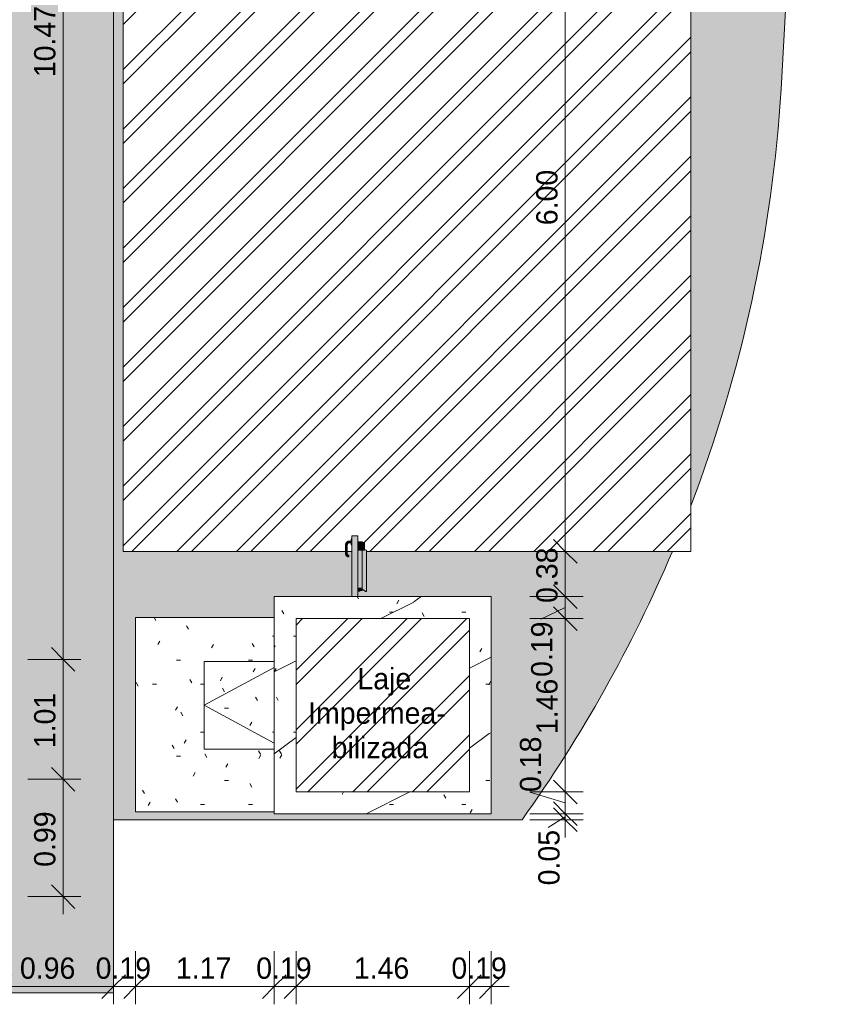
# Model space of a CAD drawing. Header units: millimetres. Extents: x -18260 to 188148, y -14086 to 2351883.
# Tile 244 of 256: x 124035 to 130896, y -10223 to -1904. Entities that reach past the tile are written whole.
import ezdxf

# ---------------------------------------------------------------- set-up
doc = ezdxf.new("R2010")
doc.units = ezdxf.units.MM
for name, color, linetype, lineweight in [('A-ANNO-DIMS', 211, 'Continuous', 9), ('A-ANNO-DIMS-100', 211, 'Continuous', 9), ('A-DOOR', 31, 'Continuous', 9), ('A-FLOR', 192, 'Continuous', 18), ('A-FLOR-PATT', 8, 'Continuous', 18), ('A-GLAZ', 151, 'Continuous', 9), ('A-ROOF', 132, 'Continuous', 9), ('A-ROOF-OTLN', 132, 'Continuous', 9), ('A-ROOF-PATT', 132, 'Continuous', 9), ('G-ANNO-TEXT', 231, 'Continuous', 9)]:
    doc.layers.add(name, color=color, linetype=linetype, lineweight=lineweight)
doc.styles.add('Century Gothic_3', font='GOTHIC.TTF', dxfattribs={"height": 180})
doc.dimstyles.new('1_8mm_Century_Gothic', dxfattribs={"dimscale": 304.8, "dimtxt": 187.950289, "dimasz": 0.656168, "dimexe": 0.492126, "dimexo": 0.0625, "dimgap": 0.049213, "dimtad": 1, "dimlfac": 0.001, "dimrnd": 0.01, "dimzin": 0, "dimdsep": 46, "dimtxsty": 'Century Gothic_3', "dimblk1": 'OBLIQUE', "dimblk2": 'OBLIQUE', "dimsah": 1, "dimcen": 0.09, "dimdle": 0.492126, "dimazin": 0, "dimtfac": 1, "dimtdec": 4, "dimtix": 1, "dimtmove": 0, "dimatfit": 3, "dimfxl": 0.984252, "dimfxlon": 1, "dimtvp": 1, "dimtolj": 1, "dimtzin": 0, "dimarcsym": 2})
doc.dimstyles.new('1_8mm_Century_Gothic_1', dxfattribs={"dimscale": 304.8, "dimtxt": 187.950289, "dimasz": 0.656168, "dimexe": 0.492126, "dimexo": 0.0625, "dimgap": 0.049213, "dimtad": 1, "dimlfac": 0.001, "dimrnd": 0.01, "dimzin": 0, "dimdsep": 46, "dimtxsty": 'Century Gothic_3', "dimblk1": 'OBLIQUE', "dimblk2": 'OBLIQUE', "dimsah": 1, "dimcen": 0.09, "dimdle": 0.492126, "dimazin": 0, "dimtfac": 1, "dimtdec": 4, "dimtix": 1, "dimtmove": 2, "dimatfit": 3, "dimfxl": 0.984252, "dimfxlon": 1, "dimtvp": 1, "dimtolj": 1, "dimtzin": 0, "dimarcsym": 2})
doc.dimstyles.new('1_8mm_Century_Gothic_2', dxfattribs={"dimscale": 304.8, "dimtxt": 187.950289, "dimasz": 0.656168, "dimexe": 0.492126, "dimexo": 0.0625, "dimgap": 0.049213, "dimtad": 1, "dimlfac": 0.001, "dimrnd": 0.01, "dimzin": 0, "dimdsep": 46, "dimtxsty": 'Century Gothic_3', "dimblk1": 'OBLIQUE', "dimblk2": 'OBLIQUE', "dimsah": 1, "dimcen": 0.09, "dimdle": 0.492126, "dimazin": 0, "dimtfac": 1, "dimtdec": 4, "dimtix": 1, "dimtmove": 1, "dimatfit": 3, "dimfxl": 0.984252, "dimfxlon": 1, "dimtvp": 1, "dimtolj": 1, "dimtzin": 0, "dimarcsym": 2})
pattern_1 = [(45, (103597.8, 0), (-251.447, 251.447), []), (45, (103597.8, 381), (-251.447, 251.447), [])]

# ---------------------------------------------------------------- blocks, each defined once
blk = doc.blocks.new('CC_PORTA ABRIR_CORTA-FOGO_1 FOLHA LISA - FOLHA 0_60 x 1_80-4177358-PLANTA DE IMPERMEABILIZAÇÃO - COBERTURA')
at = {"layer": 'A-DOOR', "lineweight": 5}
for color, points in [(255, [(-210, 92.5), (-210, 605), (-260, 605), (-260, 92.5)]), (71, [(-314.5, 455), (-299.5, 455.9), (-300.5, 530), (-314.5, 530), (-314.5, 472.7)]), (71, [(-313.5, 530), (-300.5, 530), (-299.5, 530), (-294.4, 542.4), (-282, 548.5), (-282, 561.5), (-292.6, 559.7), (-299, 557.4), (-310.1, 546.3), (-313.1, 535.3)]), (71, [(-278.7, 547.5), (-266, 548.5), (-266, 562.5), (-282, 561.5), (-282, 547.5)]), (71, [(-260, 555), (-260, 579.1), (-266, 579.1), (-266, 555)]), (71, [(-260, 530.9), (-260, 555), (-266, 555), (-266, 530.9)]), (256, [(-188, 524), (-170, 524), (-170, 556), (-210, 556), (-210, 524)]), (256, [(-170, 516.7), (-156.3, 516.7), (-157.7, 523.1), (-158.9, 524), (-210, 523.1), (-210, 516.7), (-184.5, 516.7)]), (256, [(-210, 495), (-155, 495), (-156.5, 516.7), (-210, 516.7)]), (256, [(-155.6, 505.9), (-153, 495), (-153.2, 554), (-170, 554), (-169.4, 524), (-157.7, 523.1), (-156.5, 518.8), (-156.3, 516.7)]), (71, [(-291.2, 428.6), (-287, 429.8), (-287, 442.2), (-287, 442.5), (-295.8, 446.2), (-300.5, 455), (-312.3, 455), (-313.4, 450.8), (-310.5, 440.9), (-299.8, 430.9), (-294.7, 429.6)]), (256, [(-188, 490), (-155, 490), (-155.6, 495), (-210, 495), (-210, 490), (-208, 490)]), (256, [(-210, 485), (-154.7, 486.1), (-156, 490), (-210, 490), (-210, 485.1)]), (256, [(-192, 164), (-174, 164), (-174, 485), (-210, 485), (-210, 164), (-201, 164)]), (256, [(-142.7, 136), (-140, 137), (-137, 140), (-137, 164), (-140, 164), (-140, 483.5), (-154.9, 487.5), (-155, 485), (-174, 485), (-174, 150), (-161.9, 149.2), (-145.1, 136.8)]), (256, [(-155, 491), (-153.9, 492), (-155, 491.4)]), (256, [(-140, 483.5), (-139.5, 485.2), (-155, 489.2), (-154.8, 488.3), (-141.2, 483.9)]), (256, [(-138, 164), (-139, 484.3), (-140, 483.5), (-139, 164), (-138.1, 164)]), (256, [(-210, 136), (-192, 143), (-174, 144), (-174, 164), (-210, 164), (-210, 143)])]:
    blk.add_hatch(color=color, dxfattribs=at).paths.add_polyline_path(points)
at = {"layer": 'A-DOOR', "color": 90, "lineweight": 5}
for p, q in [((-260, 92.5), (-260, 605)), ((-210, 605), (-260, 605)), ((-210, 605), (-210, 92.5)), ((-314.5, 530), (-314.5, 455)), ((-299.5, 455), (-299.5, 530)), ((-266, 562.5), (-282, 562.5)), ((-282, 547.5), (-266, 547.5)), ((-260, 580), (-266, 580)), ((-266, 555), (-266, 579.1)), ((-266, 530.9), (-266, 555)), ((-266, 530), (-260, 530)), ((-287, 442.5), (-287, 427.5)), ((-287, 427.5), (-287, 429.7)), ((-207.7, 135.8), (-208, 136.8)), ((-202.1, 138), (-207.7, 135.8)), ((-202.1, 138), (-202.4, 138.9)), ((-200.6, 138.6), (-201, 139.5)), ((-200.6, 138.6), (-201, 139.5)), ((-200.6, 138.6), (-201, 139.5)), ((-200.6, 138.6), (-201, 139.5)), ((-193.3, 141.4), (-200.6, 138.6)), ((-200.6, 138.6), (-193.3, 141.4)), ((-200.6, 138.6), (-196.3, 140.2)), ((-196.3, 140.2), (-200.6, 138.6)), ((-198.6, 140.4), (-198.3, 139.5)), ((-198.6, 140.4), (-198.3, 139.5)), ((-198, 140.7), (-197.7, 139.7)), ((-197.7, 139.7), (-198, 140.7)), ((-196, 140.4), (-197.7, 139.7)), ((-196.3, 140.2), (-197.7, 139.7)), ((-197.7, 139.7), (-196.3, 140.2)), ((-193.3, 141.4), (-197.2, 139.9)), ((-197.2, 139.9), (-193.3, 141.4)), ((-197.2, 141), (-196.8, 140.1)), ((-196.8, 140.1), (-197.2, 141)), ((-197.2, 139.9), (-196.8, 140.1)), ((-196.8, 140.1), (-197.2, 139.9)), ((-193, 141.6), (-196.8, 140.1)), ((-196.7, 141.2), (-196.3, 140.2)), ((-196.3, 140.2), (-196.7, 141.2)), ((-196, 140.4), (-196.3, 141.3)), ((-193.7, 142.4), (-193.3, 141.4)), ((-193.3, 141.4), (-193.7, 142.4)), ((-193, 141.6), (-193.3, 142.5))]:
    blk.add_line(p, q, dxfattribs=at)
at = {"layer": 'A-DOOR', "lineweight": 5}
for p, q in [((-210, 556), (-170, 556)), ((-170, 524), (-210, 524)), ((-210, 516.7), (-156.3, 516.7)), ((-170, 556), (-170, 524)), ((-169.4, 524), (-158.9, 524)), ((-153, 493), (-153, 554)), ((-210, 495), (-155, 495)), ((-210, 485), (-174, 485)), ((-210, 485), (-154.2, 485)), ((-174, 164), (-174, 485)), ((-155, 495), (-155, 490)), ((-138, 485), (-155, 490.5)), ((-154, 485), (-154.2, 485)), ((-154, 485), (-154, 491)), ((-154, 491), (-154, 489.3)), ((-153.7, 493), (-153, 493)), ((-138, 164), (-138, 485)), ((-174, 164), (-210, 164)), ((-210, 136), (-192, 143)), ((-192, 143), (-175, 143)), ((-174, 144), (-174, 164)), ((-174, 150), (-164.3, 150)), ((-161.9, 149.2), (-145.1, 136.8)), ((-142.7, 136), (-141, 136)), ((-137, 164), (-140, 164)), ((-139.5, 164), (-140, 164)), ((-137, 140), (-137, 164))]:
    blk.add_line(p, q, dxfattribs=at)
at = {"layer": 'A-DOOR', "color": 90, "lineweight": 5, "flags": 128}
for points in [[(-282, 562.5), (-283.3, 562.5), (-284.6, 562.4), (-285.9, 562.3), (-287.2, 562.1), (-288.5, 561.9), (-289.7, 561.6), (-291, 561.2), (-292.2, 560.9), (-293.4, 560.4), (-294.7, 559.9), (-295.8, 559.4), (-297, 558.8), (-298.1, 558.2), (-299.3, 557.5), (-300.4, 556.8), (-301.4, 556.1), (-302.4, 555.3), (-303.4, 554.4), (-304.4, 553.6), (-305.3, 552.6), (-306.2, 551.7), (-307, 550.7), (-307.9, 549.7), (-308.6, 548.6), (-309.3, 547.6), (-310, 546.5), (-310.7, 545.3), (-311.3, 544.2), (-311.8, 543), (-312.3, 541.8), (-312.7, 540.6), (-313.1, 539.3), (-313.5, 538.1), (-313.8, 536.8), (-314, 535.5), (-314.2, 534.2), (-314.4, 532.9), (-314.5, 531.7), (-314.5, 530.4), (-314.5, 530)], [(-299.5, 530), (-299.5, 530.7), (-299.4, 531.4), (-299.4, 532.1), (-299.3, 532.8), (-299.2, 533.5), (-299, 534.2), (-298.8, 534.8), (-298.6, 535.5), (-298.4, 536.2), (-298.1, 536.8), (-297.8, 537.5), (-297.5, 538.1), (-297.2, 538.7), (-296.8, 539.3), (-296.4, 539.9), (-296, 540.5), (-295.6, 541), (-295.2, 541.5), (-294.7, 542.1), (-294.2, 542.6), (-293.7, 543), (-293.2, 543.5), (-292.6, 543.9), (-292, 544.3), (-291.5, 544.7), (-290.9, 545.1), (-290.2, 545.4), (-289.6, 545.8), (-289, 546), (-288.3, 546.3), (-287.7, 546.6), (-287, 546.8), (-286.3, 547), (-285.7, 547.1), (-285, 547.2), (-284.3, 547.4), (-283.6, 547.4), (-282.9, 547.5), (-282.2, 547.5), (-282, 547.5)], [(-314.5, 455), (-314.5, 453.9), (-314.4, 452.8), (-314.3, 451.7), (-314.1, 450.6), (-314, 449.5), (-313.7, 448.5), (-313.4, 447.4), (-313.1, 446.3), (-312.7, 445.3), (-312.3, 444.3), (-311.9, 443.3), (-311.4, 442.3), (-310.9, 441.3), (-310.3, 440.4), (-309.7, 439.5), (-309.1, 438.6), (-308.4, 437.7), (-307.7, 436.9), (-306.9, 436.1), (-306.2, 435.3), (-305.4, 434.5), (-304.5, 433.8), (-303.7, 433.1), (-302.8, 432.5), (-301.9, 431.9), (-300.9, 431.3), (-300, 430.7), (-299, 430.2), (-298, 429.8), (-297, 429.4), (-295.9, 429), (-294.9, 428.7), (-293.8, 428.4), (-292.8, 428.1), (-291.7, 427.9), (-290.6, 427.7), (-289.5, 427.6), (-288.4, 427.5), (-287.3, 427.5), (-287, 427.5)], [(-287, 442.5), (-287.5, 442.5), (-288, 442.5), (-288.5, 442.6), (-289, 442.7), (-289.5, 442.7), (-290, 442.9), (-290.5, 443), (-290.9, 443.1), (-291.4, 443.3), (-291.9, 443.5), (-292.3, 443.7), (-292.8, 443.9), (-293.2, 444.2), (-293.6, 444.4), (-294.1, 444.7), (-294.5, 445), (-294.9, 445.3), (-295.2, 445.6), (-295.6, 445.9), (-296, 446.3), (-296.3, 446.7), (-296.6, 447), (-296.9, 447.4), (-297.2, 447.8), (-297.5, 448.2), (-297.8, 448.7), (-298, 449.1), (-298.3, 449.6), (-298.5, 450), (-298.7, 450.5), (-298.8, 450.9), (-299, 451.4), (-299.1, 451.9), (-299.2, 452.4), (-299.3, 452.9), (-299.4, 453.4), (-299.4, 453.9), (-299.5, 454.4), (-299.5, 454.9), (-299.5, 455)]]:
    blk.add_lwpolyline(points, dxfattribs=at)
at = {"layer": 'A-DOOR', "lineweight": 5, "flags": 128}
for points in [[(-156.3, 516.7), (-155.6, 505.9), (-155, 495)], [(-155, 556), (-154.9, 556), (-154.8, 556), (-154.8, 556), (-154.7, 556), (-154.6, 556), (-154.5, 555.9), (-154.4, 555.9), (-154.4, 555.9), (-154.3, 555.9), (-154.2, 555.8), (-154.1, 555.8), (-154.1, 555.8), (-154, 555.7), (-153.9, 555.7), (-153.9, 555.7), (-153.8, 555.6), (-153.7, 555.6), (-153.7, 555.5), (-153.6, 555.4), (-153.6, 555.4), (-153.5, 555.3), (-153.5, 555.3), (-153.4, 555.2), (-153.4, 555.1), (-153.3, 555.1), (-153.3, 555), (-153.2, 554.9), (-153.2, 554.9), (-153.2, 554.8), (-153.1, 554.7), (-153.1, 554.6), (-153.1, 554.6), (-153.1, 554.5), (-153, 554.4), (-153, 554.3), (-153, 554.3), (-153, 554.2), (-153, 554.1), (-153, 554), (-153, 554)]]:
    blk.add_lwpolyline(points, dxfattribs=at)
at = {"layer": 'A-DOOR', "lineweight": 5}
for centre, radius, start, end in [((-175, 144), 1, 270, 0), ((-164.3, 146), 4, 53.59691, 90), ((-142.7, 140), 4, 233.59691, 270), ((-141, 140), 4, 270, 360)]:
    blk.add_arc(centre, radius, start, end, dxfattribs=at)
for points, knots in [([(-158.9, 524), (-158.5, 524), (-157.8, 523.6), (-157.2, 522.1), (-156.6, 520.1), (-156.4, 518.2), (-156.3, 516.7)], [0, 0, 0, 0, 0.333333, 0.5, 0.666667, 1, 1, 1, 1]), ([(-155, 490), (-155, 489.2), (-155, 488.1), (-154.8, 486.8), (-154.7, 485.9), (-154.5, 485.2), (-154.3, 485), (-154.2, 485)], [0, 0, 0, 0, 0.285714, 0.428571, 0.571429, 0.785714, 1, 1, 1, 1]), ([(-154, 491), (-154, 491.3), (-154, 491.7), (-153.9, 492.3), (-153.9, 492.6), (-153.8, 492.7), (-153.8, 492.8)], [0, 0, 0, 0, 0.2857143, 0.4285714, 0.5714286, 0.7142857, 0.7142857, 0.7142857, 0.7142857]), ([(-153.8, 492.8), (-153.8, 492.7), (-153.9, 492.6), (-153.9, 492.2), (-154, 491.7), (-154, 491.2), (-154, 491)], [0.2857143, 0.2857143, 0.2857143, 0.2857143, 0.4285714, 0.5714286, 0.7857143, 1, 1, 1, 1]), ([(-140, 483.5), (-139.8, 483.7), (-139.6, 483.9), (-139.2, 484.1), (-139, 484.3), (-138.8, 484.4), (-138.6, 484.6), (-138.4, 484.7), (-138.2, 484.8), (-138, 485), (-138, 485), (-138, 485)], [0, 0, 0, 0, 0.166667, 0.25, 0.333333, 0.416667, 0.5, 0.583333, 0.666667, 0.833333, 1, 1, 1, 1])]:
    blk.add_open_spline(points, degree=3, knots=knots, dxfattribs=at)
blk = doc.blocks.new('CHAPIM2 - CHAPIM-4066026-PLANTA DE IMPERMEABILIZAÇÃO - COBERTURA')
at = {"layer": 'A-ROOF-PATT', "lineweight": 5}
h = blk.add_hatch(dxfattribs=at)
h.set_pattern_fill('FP_230', color=71, style=0, pattern_type=2)
h.set_pattern_definition([(0, (365, -3e-05), (812.8, 203.2), [33.528, -576.072, 33.528, -576.072, -3251.2]), (0, (365, -3e-05), (812.8, 203.2), [-1219.2, 33.528, -1185.672, 33.528, -576.072, -1422.4]), (0, (365, -3e-05), (812.8, 203.2), [-3048, 33.528, -372.872, 33.528, -982.472]), (120, (669.8, 101.6), (-582.3764, 602.3054), [33.528, -576.072, 33.528, -576.072, -3251.2]), (120, (669.8, 101.6), (-582.3764, 602.3054), [-1219.2, 33.528, -1185.672, 33.528, -576.072, -1422.4]), (120, (669.8, 101.6), (-582.3764, 602.3054), [-3048, 33.528, -372.872, 33.528, -982.472]), (240, (771.4, 508), (-230.4236, -805.5054), [33.528, -576.072, 33.528, -576.072, -3251.2]), (240, (771.4, 508), (-230.4236, -805.5054), [-1219.2, 33.528, -1185.672, 33.528, -576.072, -1422.4]), (240, (771.4, 508), (-230.4236, -805.5054), [-3048, 33.528, -372.872, 33.528, -982.472])])
h.paths.add_polyline_path([(22953.9, -8613.3), (24788.9, -8613.3), (24788.9, -6778.3), (22953.9, -6778.3), (22953.9, -8595.8)])
h.paths.add_polyline_path([(24146.4, -8428.3), (23138.9, -8428.3), (23138.9, -6963.3), (24603.9, -6963.3), (24603.9, -8428.3), (24515.7, -8428.3)])
h = blk.add_hatch(dxfattribs=at)
h.set_pattern_fill('FP_231', color=71, style=0, pattern_type=2)
h.set_pattern_definition([(216.87, (1000, 1587.5), (4762.4943, 3175.0085), [793.75, -7143.75]), (206.565, (1952.5, 1111.25), (-1587.501, -1587.5), [1774.88, -1774.88]), (198.435, (1952.5, 317.5), (-3174.997, -1587.503), [1004.02, -4016.09])])
h.paths.add_polyline_path([(22953.9, -8613.3), (24788.9, -8613.3), (24788.9, -6778.3), (22953.9, -6778.3), (22953.9, -8595.8)])
h.paths.add_polyline_path([(24146.4, -8428.3), (23138.9, -8428.3), (23138.9, -6963.3), (24603.9, -6963.3), (24603.9, -8428.3), (24515.7, -8428.3)])
at = {"layer": 'A-ROOF-OTLN', "color": 90, "lineweight": 5}
for p, q in [((22953.9, -6778.3), (24788.9, -6778.3)), ((22953.9, -8613.3), (22953.9, -6778.3)), ((24788.9, -6778.3), (24788.9, -8613.3)), ((24603.9, -6963.3), (23138.9, -6963.3)), ((23138.9, -6963.3), (23138.9, -8428.3)), ((24603.9, -8428.3), (24603.9, -6963.3)), ((24603.9, -8428.3), (23138.9, -8428.3)), ((24788.9, -8613.3), (22953.9, -8613.3))]:
    blk.add_line(p, q, dxfattribs=at)
blk = doc.blocks.new('FX-HRT-JANELA_MAXIM-AR-1FL - 80x80cm-1FL-ALU-3_0cmFolha-4214702-PLANTA DE IMPERMEABILIZAÇÃO - COBERTURA')
at = {"layer": 'A-GLAZ', "color": 90, "lineweight": 5}
for p, q in [((-370, 685), (370, 685)), ((-370, 92.5), (-370, 685)), ((-320, 92.5), (0, 685)), ((320, 92.5), (0, 685)), ((370, 685), (370, 92.5))]:
    blk.add_line(p, q, dxfattribs=at)
blk = doc.blocks.new('BE-PMSa-MOD-ARQ-CONEXAODOFUTURO-EX-000-R_rvt-3-PLANTA DE IMPERMEABILIZAÇÃO - COBERTURA')
at = {"layer": 'A-FLOR-PATT', "lineweight": 5}
h = blk.add_hatch(dxfattribs=at)
h.set_pattern_fill('FP_99', color=55, style=0, pattern_type=2)
h.set_pattern_definition([(225, (1821.38, -1013.34), (1e-14, -212.132), [450, -150]), (315, (1715.32, -1119.4), (0, -212.132), [450, -150])])
h.paths.add_polyline_path([(-17588.6, -10125.8), (-17588.6, 5919.2), (-17905.7, 5919.2), (-18260.1, -10125.8)])
h.paths.add_polyline_path([(24683.7, -8664), (24895.4, -8357.9), (25097.5, -8045.3), (25289.6, -7726.5), (25471.6, -7401.8), (25643.3, -7071.6), (25804.6, -6736.1), (25955.3, -6395.7), (23368.4, -6395.7), (23369.4, -6730.8), (23365.4, -6734.8), (23361.3, -6734.1), (23342.1, -6720.8), (23332.4, -6720.9), (23331.4, -6727.8), (23314.4, -6727.8), (23296.4, -6735), (23296.4, -6778.3), (24423.9, -6778.3), (24423.9, -8613.3), (22588.9, -8613.3), (22588.9, -8595.8), (21416.4, -8595.8), (21416.4, -6955.8), (22588.9, -6955.8), (22588.9, -6778.3), (23246.4, -6778.3), (23246.4, -6395.7), (23206.9, -6395.7), (23206.9, -6416.4), (23211.7, -6425.2), (23218.5, -6428.6), (23219.4, -6429.3), (23219.4, -6441.1), (23215.1, -6442.2), (23204.1, -6438.1), (23195.5, -6429.3), (23193, -6420.1), (23192.9, -6415.8), (23191.9, -6415.8), (23191.9, -6395.7), (21311.4, -6395.7), (21311.4, -395.7), (26110.1, -395.7), (26110.1, -6012), (26234.4, -5672.4), (26348.3, -5329.1), (26451.6, -4982.5), (26544.3, -4632.9), (26626.4, -4280.7), (26697.6, -3926.1), (26757.9, -3569.5), (26807.4, -3211.3), (26845.9, -2851.7), (26873.4, -2491.1), (27298.5, 5174.6), (21231.4, 5390.6), (21231.4, -8664), (24519.9, -8664)])
h.paths.add_polyline_path([(24519.9, 836.7), (22863.9, 836.7), (22863.9, 4371.7), (24548.9, 4371.7), (24548.9, 836.7), (24531.4, 836.7)])
h.paths.add_polyline_path([(26422.4, 3992.4), (26422.4, 5123.6), (27022.4, 5123.6), (27022.4, 3992.4), (26541.4, 3992.4)])
h.paths.add_polyline_path([(-16356.6, 5447.2), (-16356.6, 5479.2), (-16626.6, 5479.2), (-16626.6, 5447.2), (-16556.7, 5447.2)])
h = blk.add_hatch(dxfattribs=at)
h.set_pattern_fill('FP_2', color=55, style=0, pattern_type=2)
h.set_pattern_definition([(0, (0, 0), (812.8, 203.2), [33.528, -576.072, 33.528, -576.072, -3251.2]), (0, (0, 0), (812.8, 203.2), [-1219.2, 33.528, -1185.672, 33.528, -576.072, -1422.4]), (0, (0, 0), (812.8, 203.2), [-3048, 33.528, -372.872, 33.528, -982.472]), (120, (304.8, 101.6), (-582.3764, 602.3054), [33.528, -576.072, 33.528, -576.072, -3251.2]), (120, (304.8, 101.6), (-582.3764, 602.3054), [-1219.2, 33.528, -1185.672, 33.528, -576.072, -1422.4]), (120, (304.8, 101.6), (-582.3764, 602.3054), [-3048, 33.528, -372.872, 33.528, -982.472]), (240, (406.4, 508), (-230.4236, -805.5054), [33.528, -576.072, 33.528, -576.072, -3251.2]), (240, (406.4, 508), (-230.4236, -805.5054), [-1219.2, 33.528, -1185.672, 33.528, -576.072, -1422.4]), (240, (406.4, 508), (-230.4236, -805.5054), [-3048, 33.528, -372.872, 33.528, -982.472])])
h.paths.add_polyline_path([(21231.4, -10125.8), (21231.4, 5919.2), (12003.9, 5918.5), (12003.9, 5447.2), (20269.4, 5447.2), (20269.4, 4280.7), (20299.4, 4280.7), (20298.5, 1530.7), (20269.4, 1530.7), (20269.4, 1143.6), (20299.4, 1143.6), (20298.5, -1606.4), (20269.4, -1606.4), (20269.4, -2040.2), (20299.4, -2040.2), (20298.5, -4790.2), (20269.4, -4790.2), (20269.4, -5273.9), (20299.4, -5273.9), (20298.5, -8023.9), (20269.4, -8023.9), (20269.4, -9312.6), (8116.4, -9312.6), (8116.4, -9125.8), (2121.4, -9125.8), (2121.4, -9312.6), (1851.4, -9312.6), (1851.4, -9125.8), (-4143.6, -9125.8), (-4143.6, -9312.6), (-16600.4, -9312.6), (-16600.4, -9308.8), (-16626.6, -9308.8), (-16626.6, -7987.1), (-16656.6, -7987.1), (-16655.7, -5237.1), (-16626.6, -5237.1), (-16626.6, -4803.3), (-16656.6, -4803.3), (-16655.7, -2053.3), (-16626.6, -2053.3), (-16626.6, -1620.8), (-16656.6, -1620.8), (-16655.7, 1129.2), (-16626.6, 1129.2), (-16626.6, 1534.2), (-16656.6, 1534.2), (-16655.8, 4291.7), (-16626.6, 4291.7), (-16626.6, 5479.2), (-16356.6, 5479.2), (-16356.6, 5447.2), (-8031.1, 5447.2), (-8031.1, 5919.2), (-17588.6, 5919.2), (-17588.6, -10125.8), (14705.4, -10125.8), (14705.4, -9779.9), (14699.4, -9779.9), (14699.4, -9763.2), (14681.7, -9763.8), (14671, -9768.5), (14665.9, -9780.7), (14665.9, -9856.3), (14670.7, -9865.1), (14677.5, -9868.5), (14678.4, -9869.2), (14678.4, -9881), (14674.1, -9882.1), (14663.1, -9878), (14654.3, -9868.6), (14652, -9860), (14651.9, -9855.7), (14650.9, -9855.7), (14651.9, -9780.7), (14653.7, -9770.1), (14655.2, -9764.5), (14667.1, -9752.6), (14683.4, -9748.2), (14699.4, -9748.2), (14699.4, -9731.6), (14705.4, -9731.6), (14705.4, -9705.7), (14755.4, -9705.7), (14755.4, -9754.7), (14795.4, -9754.7), (14796, -9756.7), (14812.4, -9756.7), (14811.4, -9815.7), (14810.3, -9815.7), (14811.5, -9818.2), (14811.4, -9819.3), (14811.4, -9820.9), (14827.4, -9827.2), (14827.4, -10125.8), (20089.4, -10125.8)])
h.paths.add_polyline_path([(14665.6, -9780.7), (14665.6, -9779.8), (14664.9, -9780.7)])
h = blk.add_hatch(dxfattribs=at)
h.set_pattern_fill('FP_256', color=55, style=0, pattern_type=2)
h.set_pattern_definition([(0, (300.62, 0), (812.071, 203.2), [33.498, -575.556, 33.498, -575.556, -3248.285]), (0, (300.62, 0), (812.071, 203.2), [-1218.107, 33.498, -1184.609, 33.498, -575.556, -1421.125]), (0, (300.62, 0), (812.071, 203.2), [-3045.267, 33.498, -372.538, 33.498, -981.591]), (119.978, (605.15, 101.6), (-581.8565, 602.303), [33.52, -575.943, 33.52, -3826.414]), (119.978, (605.15, 101.6), (-581.8565, 602.303), [-642.984, -575.943, 33.52, -1185.406, -2031.545]), (119.978, (605.15, 101.6), (-581.8565, 602.303), [-2437.854, 33.52, -575.943, 33.52, -1388.561]), (119.978, (605.15, 101.6), (-581.8565, 602.303), [-3080.838, -372.788, 33.52, -982.252]), (240.022, (706.66, 508), (-230.221, -805.5046), [33.52, -575.943, 33.52, -3826.414]), (240.022, (706.66, 508), (-230.221, -805.5046), [-642.984, -575.943, 33.52, -1185.406, -2031.545]), (240.022, (706.66, 508), (-230.221, -805.5046), [-2437.854, 33.52, -575.943, 33.52, -1388.561]), (240.022, (706.66, 508), (-230.221, -805.5046), [-3080.838, -372.788, 33.52, -982.252])])
h.paths.add_polyline_path([(21416.4, -8595.8), (22588.9, -8595.8), (22588.9, -6955.8), (21416.4, -6955.8), (21416.4, -8088.1)])
at = {"layer": 'A-FLOR', "color": 250, "lineweight": 5}
for p, q in [((21231.4, -10125.8), (21231.4, 5919.2)), ((26873.4, -2491.1), (27298.5, 5174.6)), ((21416.4, -8595.8), (21416.4, -6955.8)), ((21416.4, -6955.8), (22588.9, -6955.8)), ((22588.9, -8595.8), (21416.4, -8595.8)), ((21231.4, -8664), (24683.7, -8664)), ((14827.1, -10125.8), (21231.4, -10125.8))]:
    blk.add_line(p, q, dxfattribs=at)
for start, end in [(339.02518, 356.51237), (324.42556, 337.02419)]:
    blk.add_arc((15045.3, -1770.2), 11850, start, end, dxfattribs=at)
at = {"layer": 'A-DOOR', "color": 250, "lineweight": 5}
blk.add_blockref('CC_PORTA ABRIR_CORTA-FOGO_1 FOLHA LISA - FOLHA 0_60 x 1_80-4177358-PLANTA DE IMPERMEABILIZAÇÃO - COBERTURA', (23506.4, -6870.8), dxfattribs=at)
at = {"layer": 'A-GLAZ', "color": 250, "lineweight": 5, "rotation": 90.00000000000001}
blk.add_blockref('FX-HRT-JANELA_MAXIM-AR-1FL - 80x80cm-1FL-ALU-3_0cmFolha-4214702-PLANTA DE IMPERMEABILIZAÇÃO - COBERTURA', (22681.4, -7695.8), dxfattribs=at)
at = {"layer": 'A-ROOF', "color": 250, "lineweight": 5}
blk.add_blockref('CHAPIM2 - CHAPIM-4066026-PLANTA DE IMPERMEABILIZAÇÃO - COBERTURA', (-365, 0), dxfattribs=at)
blk = doc.blocks.new('DIMBLOCK7-PLANTA DE IMPERMEABILIZAÇÃO - COBERTURA')
at = {"layer": 'A-ANNO-DIMS-100', "transparency": 16777216}
for p, q in [((124402.5, 3159.2), (124302.5, 3259.2)), ((124102.5, 3159.2), (124552.5, 3159.2)), ((124402.5, 3159.2), (124102.5, 3159.2)), ((124402.5, 3159.2), (124402.5, -7308.3)), ((124402.5, 3159.2), (124502.5, 3059.2)), ((124402.5, -7308.3), (124302.5, -7208.3)), ((124102.5, -7308.3), (124552.5, -7308.3)), ((124402.5, -7308.3), (124102.5, -7308.3)), ((124402.5, -7308.3), (124502.5, -7408.3))]:
    blk.add_line(p, q, dxfattribs=at)
at = {"layer": 'A-ANNO-DIMS-100', "color": 0, "transparency": 16777216, "insert": (124156.8, -2389.3), "char_height": 180, "width": 755.381, "attachment_point": 1, "rotation": 90, "line_spacing_factor": 0.984502, "style": 'Century Gothic_3'}
blk.add_mtext('10.47', dxfattribs=at)
blk = doc.blocks.new('_Oblique')
at = {"color": 0, "linetype": 'ByBlock', "lineweight": -2}
blk.add_line((-0.5, -0.5), (0.5, 0.5), dxfattribs=at)
blk = doc.blocks.new('DIMBLOCK8-PLANTA DE IMPERMEABILIZAÇÃO - COBERTURA')
at = {"layer": 'A-ANNO-DIMS-100', "transparency": 16777216}
for p, q in [((124402.5, -7308.3), (124302.5, -7208.3)), ((124102.5, -7308.3), (124552.5, -7308.3)), ((124402.5, -7308.3), (124102.5, -7308.3)), ((124402.5, -7308.3), (124402.5, -8320.8)), ((124402.5, -7308.3), (124502.5, -7408.3)), ((124402.5, -8320.8), (124302.5, -8220.8)), ((124102.5, -8320.8), (124552.5, -8320.8)), ((124402.5, -8320.8), (124102.5, -8320.8)), ((124402.5, -8320.8), (124502.5, -8420.8))]:
    blk.add_line(p, q, dxfattribs=at)
at = {"layer": 'A-ANNO-DIMS-100', "color": 0, "transparency": 16777216, "insert": (124156.8, -8059.2), "char_height": 180, "width": 587.121, "attachment_point": 1, "rotation": 90, "line_spacing_factor": 0.984502, "style": 'Century Gothic_3'}
blk.add_mtext('1.01', dxfattribs=at)
blk = doc.blocks.new('DIMBLOCK9-PLANTA DE IMPERMEABILIZAÇÃO - COBERTURA')
at = {"layer": 'A-ANNO-DIMS-100', "transparency": 16777216}
for p, q in [((124402.5, -8320.8), (124302.5, -8220.8)), ((124102.5, -8320.8), (124552.5, -8320.8)), ((124402.5, -8320.8), (124102.5, -8320.8)), ((124402.5, -8320.8), (124402.5, -9462.6)), ((124402.5, -8320.8), (124502.5, -8420.8)), ((124402.5, -9312.6), (124302.5, -9212.6)), ((124102.5, -9312.6), (124552.5, -9312.6)), ((124402.5, -9312.6), (124102.5, -9312.6)), ((124402.5, -9312.6), (124502.5, -9412.6))]:
    blk.add_line(p, q, dxfattribs=at)
at = {"layer": 'A-ANNO-DIMS-100', "color": 0, "transparency": 16777216, "insert": (124156.8, -9061.4), "char_height": 180, "width": 587.121, "attachment_point": 1, "rotation": 90, "line_spacing_factor": 0.984502, "style": 'Century Gothic_3'}
blk.add_mtext('0.99', dxfattribs=at)
blk = doc.blocks.new('DIMBLOCK22-PLANTA DE IMPERMEABILIZAÇÃO - COBERTURA')
at = {"layer": 'A-ANNO-DIMS-100', "transparency": 16777216}
for p, q in [((123867.2, -9772.8), (123867.2, -10222.8)), ((123867.2, -10072.8), (123867.2, -9772.8)), ((124829.2, -9772.8), (124829.2, -10222.8)), ((124829.2, -10072.8), (124829.2, -9772.8)), ((123867.2, -10072.8), (123967.2, -9972.8)), ((124829.2, -10072.8), (124929.2, -9972.8)), ((123867.2, -10072.8), (123767.2, -10172.8)), ((123867.2, -10072.8), (124829.2, -10072.8)), ((124829.2, -10072.8), (124729.2, -10172.8))]:
    blk.add_line(p, q, dxfattribs=at)
at = {"layer": 'A-ANNO-DIMS-100', "color": 0, "transparency": 16777216, "insert": (124037.1, -9827.1), "char_height": 180, "width": 587.121, "attachment_point": 1, "line_spacing_factor": 0.984502, "style": 'Century Gothic_3'}
blk.add_mtext('0.96', dxfattribs=at)
blk = doc.blocks.new('DIMBLOCK23-PLANTA DE IMPERMEABILIZAÇÃO - COBERTURA')
at = {"layer": 'A-ANNO-DIMS-100', "transparency": 16777216}
for p, q in [((124829.2, -9772.8), (124829.2, -10222.8)), ((124829.2, -10072.8), (124829.2, -9772.8)), ((125014.2, -9772.8), (125014.2, -10222.8)), ((125014.2, -10072.8), (125014.2, -9772.8)), ((124829.2, -10072.8), (124929.2, -9972.8)), ((125014.2, -10072.8), (125114.2, -9972.8)), ((124829.2, -10072.8), (124729.2, -10172.8)), ((124829.2, -10072.8), (125014.2, -10072.8)), ((125014.2, -10072.8), (124914.2, -10172.8))]:
    blk.add_line(p, q, dxfattribs=at)
at = {"layer": 'A-ANNO-DIMS-100', "color": 0, "transparency": 16777216, "insert": (124677, -9827.1), "char_height": 180, "width": 587.121, "attachment_point": 1, "line_spacing_factor": 0.984502, "style": 'Century Gothic_3'}
blk.add_mtext('0.19', dxfattribs=at)
blk = doc.blocks.new('DIMBLOCK24-PLANTA DE IMPERMEABILIZAÇÃO - COBERTURA')
at = {"layer": 'A-ANNO-DIMS-100', "transparency": 16777216}
for p, q in [((125014.2, -9772.8), (125014.2, -10222.8)), ((125014.2, -10072.8), (125014.2, -9772.8)), ((126186.7, -9772.8), (126186.7, -10222.8)), ((126186.7, -10072.8), (126186.7, -9772.8)), ((125014.2, -10072.8), (125114.2, -9972.8)), ((126186.7, -10072.8), (126286.7, -9972.8)), ((125014.2, -10072.8), (124914.2, -10172.8)), ((125014.2, -10072.8), (126186.7, -10072.8)), ((126186.7, -10072.8), (126086.7, -10172.8))]:
    blk.add_line(p, q, dxfattribs=at)
at = {"layer": 'A-ANNO-DIMS-100', "color": 0, "transparency": 16777216, "insert": (125355.8, -9827.1), "char_height": 180, "width": 587.121, "attachment_point": 1, "line_spacing_factor": 0.984502, "style": 'Century Gothic_3'}
blk.add_mtext('1.17', dxfattribs=at)
blk = doc.blocks.new('DIMBLOCK25-PLANTA DE IMPERMEABILIZAÇÃO - COBERTURA')
at = {"layer": 'A-ANNO-DIMS-100', "transparency": 16777216}
for p, q in [((126186.7, -9772.8), (126186.7, -10222.8)), ((126186.7, -10072.8), (126186.7, -9772.8)), ((126371.7, -9772.8), (126371.7, -10222.8)), ((126371.7, -10072.8), (126371.7, -9772.8)), ((126186.7, -10072.8), (126286.7, -9972.8)), ((126371.7, -10072.8), (126471.7, -9972.8)), ((126186.7, -10072.8), (126086.7, -10172.8)), ((126186.7, -10072.8), (126371.7, -10072.8)), ((126371.7, -10072.8), (126271.7, -10172.8))]:
    blk.add_line(p, q, dxfattribs=at)
at = {"layer": 'A-ANNO-DIMS-100', "color": 0, "transparency": 16777216, "insert": (126034.5, -9827.1), "char_height": 180, "width": 587.121, "attachment_point": 1, "line_spacing_factor": 0.984502, "style": 'Century Gothic_3'}
blk.add_mtext('0.19', dxfattribs=at)
blk = doc.blocks.new('DIMBLOCK26-PLANTA DE IMPERMEABILIZAÇÃO - COBERTURA')
at = {"layer": 'A-ANNO-DIMS-100', "transparency": 16777216}
for p, q in [((126371.7, -9772.8), (126371.7, -10222.8)), ((126371.7, -10072.8), (126371.7, -9772.8)), ((127836.7, -9772.8), (127836.7, -10222.8)), ((127836.7, -10072.8), (127836.7, -9772.8)), ((126371.7, -10072.8), (126471.7, -9972.8)), ((127836.7, -10072.8), (127936.7, -9972.8)), ((126371.7, -10072.8), (126271.7, -10172.8)), ((126371.7, -10072.8), (127836.7, -10072.8)), ((127836.7, -10072.8), (127736.7, -10172.8))]:
    blk.add_line(p, q, dxfattribs=at)
at = {"layer": 'A-ANNO-DIMS-100', "color": 0, "transparency": 16777216, "insert": (126859.5, -9827.1), "char_height": 180, "width": 587.121, "attachment_point": 1, "line_spacing_factor": 0.984502, "style": 'Century Gothic_3'}
blk.add_mtext('1.46', dxfattribs=at)
blk = doc.blocks.new('DIMBLOCK27-PLANTA DE IMPERMEABILIZAÇÃO - COBERTURA')
at = {"layer": 'A-ANNO-DIMS-100', "transparency": 16777216}
for p, q in [((127836.7, -9772.8), (127836.7, -10222.8)), ((127836.7, -10072.8), (127836.7, -9772.8)), ((128021.7, -9772.8), (128021.7, -10222.8)), ((128021.7, -10072.8), (128021.7, -9772.8)), ((127836.7, -10072.8), (127936.7, -9972.8)), ((128021.7, -10072.8), (128121.7, -9972.8)), ((127836.7, -10072.8), (127736.7, -10172.8)), ((127836.7, -10072.8), (128171.7, -10072.8)), ((128021.7, -10072.8), (127921.7, -10172.8))]:
    blk.add_line(p, q, dxfattribs=at)
at = {"layer": 'A-ANNO-DIMS-100', "color": 0, "transparency": 16777216, "insert": (127684.5, -9827.1), "char_height": 180, "width": 587.121, "attachment_point": 1, "line_spacing_factor": 0.984502, "style": 'Century Gothic_3'}
blk.add_mtext('0.19', dxfattribs=at)
blk = doc.blocks.new('DIMBLOCK35-PLANTA DE IMPERMEABILIZAÇÃO - COBERTURA')
at = {"layer": 'A-ANNO-DIMS-100', "transparency": 16777216}
for p, q in [((128647.5, -8613.3), (128547.5, -8513.3)), ((128647.5, -8664), (128547.5, -8564)), ((128347.5, -8613.3), (128797.5, -8613.3)), ((128647.5, -8613.3), (128347.5, -8613.3)), ((128501.8, -8728.4), (128647.5, -8638.7)), ((128647.5, -8814), (128647.5, -8613.3)), ((128647.5, -8613.3), (128747.5, -8713.3)), ((128347.5, -8664), (128797.5, -8664)), ((128647.5, -8664), (128347.5, -8664)), ((128501.8, -8728.4), (128501.8, -8728.4)), ((128647.5, -8664), (128747.5, -8764))]:
    blk.add_line(p, q, dxfattribs=at)
at = {"layer": 'A-ANNO-DIMS-100', "color": 0, "transparency": 16777216, "insert": (128418.8, -9217.7), "char_height": 180, "width": 587.121, "attachment_point": 1, "rotation": 90, "line_spacing_factor": 0.984502, "style": 'Century Gothic_3'}
blk.add_mtext('0.05', dxfattribs=at)
blk = doc.blocks.new('DIMBLOCK36-PLANTA DE IMPERMEABILIZAÇÃO - COBERTURA')
at = {"layer": 'A-ANNO-DIMS-100', "transparency": 16777216}
for p, q in [((128647.5, -8428.3), (128547.5, -8328.3)), ((128346.3, -8429.1), (128647.5, -8520.8)), ((128346.3, -8429.1), (128346.3, -8429.1)), ((128347.5, -8428.3), (128797.5, -8428.3)), ((128647.5, -8428.3), (128347.5, -8428.3)), ((128647.5, -8613.3), (128647.5, -8428.3)), ((128647.5, -8428.3), (128747.5, -8528.3)), ((128647.5, -8613.3), (128547.5, -8513.3)), ((128347.5, -8613.3), (128797.5, -8613.3)), ((128647.5, -8613.3), (128347.5, -8613.3)), ((128647.5, -8613.3), (128747.5, -8713.3))]:
    blk.add_line(p, q, dxfattribs=at)
at = {"layer": 'A-ANNO-DIMS-100', "color": 0, "transparency": 16777216, "insert": (128263.2, -8429.1), "char_height": 180, "width": 587.121, "attachment_point": 1, "rotation": 90, "line_spacing_factor": 0.984502, "style": 'Century Gothic_3'}
blk.add_mtext('0.18', dxfattribs=at)
blk = doc.blocks.new('DIMBLOCK37-PLANTA DE IMPERMEABILIZAÇÃO - COBERTURA')
at = {"layer": 'A-ANNO-DIMS-100', "transparency": 16777216}
for p, q in [((128647.5, -6963.3), (128547.5, -6863.3)), ((128347.5, -6963.3), (128797.5, -6963.3)), ((128647.5, -6963.3), (128347.5, -6963.3)), ((128647.5, -8428.3), (128647.5, -6963.3)), ((128647.5, -6963.3), (128747.5, -7063.3)), ((128647.5, -8428.3), (128547.5, -8328.3)), ((128347.5, -8428.3), (128797.5, -8428.3)), ((128647.5, -8428.3), (128347.5, -8428.3)), ((128647.5, -8428.3), (128747.5, -8528.3))]:
    blk.add_line(p, q, dxfattribs=at)
at = {"layer": 'A-ANNO-DIMS-100', "color": 0, "transparency": 16777216, "insert": (128401.8, -7940.5), "char_height": 180, "width": 587.121, "attachment_point": 1, "rotation": 90, "line_spacing_factor": 0.984502, "style": 'Century Gothic_3'}
blk.add_mtext('1.46', dxfattribs=at)
blk = doc.blocks.new('DIMBLOCK38-PLANTA DE IMPERMEABILIZAÇÃO - COBERTURA')
at = {"layer": 'A-ANNO-DIMS-100', "transparency": 16777216}
for p, q in [((128647.5, -6778.3), (128547.5, -6678.3)), ((128347.5, -6778.3), (128797.5, -6778.3)), ((128647.5, -6778.3), (128347.5, -6778.3)), ((128647.5, -6963.3), (128647.5, -6778.3)), ((128647.5, -6778.3), (128747.5, -6878.3)), ((128441.3, -6967.6), (128647.5, -6870.8)), ((128647.5, -6963.3), (128547.5, -6863.3)), ((128347.5, -6963.3), (128797.5, -6963.3)), ((128647.5, -6963.3), (128347.5, -6963.3)), ((128441.3, -6967.6), (128441.3, -6967.6)), ((128647.5, -6963.3), (128747.5, -7063.3))]:
    blk.add_line(p, q, dxfattribs=at)
at = {"layer": 'A-ANNO-DIMS-100', "color": 0, "transparency": 16777216, "insert": (128358.3, -7456.8), "char_height": 180, "width": 587.121, "attachment_point": 1, "rotation": 90, "line_spacing_factor": 0.984502, "style": 'Century Gothic_3'}
blk.add_mtext('0.19', dxfattribs=at)
blk = doc.blocks.new('DIMBLOCK39-PLANTA DE IMPERMEABILIZAÇÃO - COBERTURA')
at = {"layer": 'A-ANNO-DIMS-100', "transparency": 16777216}
for p, q in [((128647.5, -6395.7), (128547.5, -6295.7)), ((128347.5, -6395.7), (128797.5, -6395.7)), ((128647.5, -6395.7), (128347.5, -6395.7)), ((128647.5, -6778.3), (128647.5, -6395.7)), ((128647.5, -6395.7), (128747.5, -6495.7)), ((128647.5, -6778.3), (128547.5, -6678.3)), ((128347.5, -6778.3), (128797.5, -6778.3)), ((128647.5, -6778.3), (128347.5, -6778.3)), ((128647.5, -6778.3), (128747.5, -6878.3))]:
    blk.add_line(p, q, dxfattribs=at)
at = {"layer": 'A-ANNO-DIMS-100', "color": 0, "transparency": 16777216, "insert": (128401.8, -6831.7), "char_height": 180, "width": 587.121, "attachment_point": 1, "rotation": 90, "line_spacing_factor": 0.984502, "style": 'Century Gothic_3'}
blk.add_mtext('0.38', dxfattribs=at)
blk = doc.blocks.new('DIMBLOCK40-PLANTA DE IMPERMEABILIZAÇÃO - COBERTURA')
at = {"layer": 'A-ANNO-DIMS-100', "transparency": 16777216}
for p, q in [((128647.5, -395.7), (128547.5, -295.7)), ((128347.5, -395.7), (128797.5, -395.7)), ((128647.5, -395.7), (128347.5, -395.7)), ((128647.5, -6395.7), (128647.5, -395.7)), ((128647.5, -395.7), (128747.5, -495.7)), ((128647.5, -6395.7), (128547.5, -6295.7)), ((128347.5, -6395.7), (128797.5, -6395.7)), ((128647.5, -6395.7), (128347.5, -6395.7)), ((128647.5, -6395.7), (128747.5, -6495.7))]:
    blk.add_line(p, q, dxfattribs=at)
at = {"layer": 'A-ANNO-DIMS-100', "color": 0, "transparency": 16777216, "insert": (128401.8, -3640.4), "char_height": 180, "width": 587.121, "attachment_point": 1, "rotation": 90, "line_spacing_factor": 0.984502, "style": 'Century Gothic_3'}
blk.add_mtext('6.00', dxfattribs=at)

msp = doc.modelspace()

# ---------------------------------------------------------------- hatches: boundary and pattern name
at = {"layer": 'A-FLOR'}
h = msp.add_hatch(dxfattribs=at)
h.set_pattern_fill('FP_1', color=94, style=0, pattern_type=2)
h.set_pattern_definition(pattern_1)
h.paths.add_polyline_path([(126844.182, -6395.748), (126844.182, -6339.989), (126838.182, -6339.989), (126838.182, -6323.341), (126820.479, -6323.861), (126809.758, -6328.586), (126804.682, -6340.841), (126804.682, -6395.748), (126838.182, -6395.748)])
h.paths.add_polyline_path([(125164.009, -6395.748), (126789.682, -6395.748), (126790.686, -6340.841), (126792.525, -6330.231), (126795.672, -6322.955), (126805.932, -6312.695), (126825.436, -6308.341), (126838.182, -6308.341), (126838.182, -6291.693), (126844.182, -6291.693), (126844.182, -6265.841), (126894.182, -6265.841), (126894.182, -6314.841), (126934.182, -6314.841), (126934.818, -6316.841), (126951.182, -6316.841), (126950.158, -6375.841), (126949.142, -6375.841), (126950.272, -6378.275), (126950.224, -6379.395), (126950.242, -6381.022), (126966.182, -6387.301), (126966.182, -6395.748), (129707.932, -6395.748), (129707.932, -395.748), (124909.182, -395.748), (124909.182, -6395.748)])
h.paths.add_polyline_path([(126804.464, -6340.841), (126804.426, -6339.883), (126804.426, -6340.841)])
h = msp.add_hatch(dxfattribs=at)
h.set_pattern_fill('FP_1', color=214, style=0, pattern_type=2)
h.set_pattern_definition(pattern_1)
h.paths.add_polyline_path([(127379.245, -8428.341), (127836.682, -8428.341), (127836.682, -6963.341), (126371.682, -6963.341), (126371.682, -8428.341), (126640.833, -8428.341)])

# ---------------------------------------------------------------- linework, layer by layer
for p, q in [((124909.182, -395.748), (124909.182, -6395.748)), ((129707.932, -6395.748), (129707.932, -395.748)), ((124909.182, -6395.748), (126789.937, -6395.748)), ((126804.426, -6395.748), (126844.182, -6395.748)), ((126965.914, -6395.748), (129707.932, -6395.748))]:
    msp.add_line(p, q, dxfattribs=at)

# ---------------------------------------------------------------- block references
at = {"color": 50, "lineweight": 5}
msp.add_blockref('BE-PMSa-MOD-ARQ-CONEXAODOFUTURO-EX-000-R_rvt-3-PLANTA DE IMPERMEABILIZAÇÃO - COBERTURA', (103597.796, 0), dxfattribs=at)

# ---------------------------------------------------------------- texts
at = {"layer": 'G-ANNO-TEXT', "color": 7, "char_height": 180, "attachment_point": 1, "style": 'Century Gothic_3'}
for s, insert, width in [('Laje', (126889.984, -7381.422), 585.23187), ('Impermea-', (126473.265, -7672.464), 1595.35812), ('bilizada', (126671.703, -7963.505), 1122.3625)]:
    msp.add_mtext(s, dxfattribs=dict(at, insert=insert, width=width))

# ---------------------------------------------------------------- dimensions: what is measured, and where the dimension line sits
at = {"layer": 'A-ANNO-DIMS'}
for base, p1, p2, override, picture, middle in [((124402.514, -7308.341), (124102.514, 3159.159), (124102.514, -7308.341), {"dimpost": '<>', "dimfxl": 10467.5}, 'DIMBLOCK7-PLANTA DE IMPERMEABILIZAÇÃO - COBERTURA', (124292.987, -2074.591)), ((128647.506, -395.748), (128347.506, -6395.748), (128347.506, -395.748), {"dimpost": '<>', "dimfxl": 6000}, 'DIMBLOCK40-PLANTA DE IMPERMEABILIZAÇÃO - COBERTURA', (128537.979, -3395.748)), ((128647.506, -6395.748), (128347.506, -6778.341), (128347.506, -6395.748), {"dimpost": '<>', "dimfxl": 382.592528}, 'DIMBLOCK39-PLANTA DE IMPERMEABILIZAÇÃO - COBERTURA', (128537.979, -6587.045)), ((128647.506194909, -6963.341033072), (128347.506194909, -8428.341032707), (128347.506194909, -6963.341033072), {"dimpost": '<>', "dimfxl": 1465}, 'DIMBLOCK37-PLANTA DE IMPERMEABILIZAÇÃO - COBERTURA', (128537.97866192, -7695.841032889)), ((124402.514, -8320.841), (124102.514, -7308.341), (124102.514, -8320.841), {"dimpost": '<>', "dimfxl": 1012.5}, 'DIMBLOCK8-PLANTA DE IMPERMEABILIZAÇÃO - COBERTURA', (124292.987, -7814.591)), ((124402.514, -9312.594), (124102.514, -8320.841), (124102.514, -9312.594), {"dimpost": '<>', "dimfxl": 991.752996}, 'DIMBLOCK9-PLANTA DE IMPERMEABILIZAÇÃO - COBERTURA', (124292.987, -8816.718))]:
    dim = msp.add_linear_dim(base=base, p1=p1, p2=p2, angle=90, dimstyle='1_8mm_Century_Gothic', override=override, dxfattribs=at)
    dim.commit()
    dim.dimension.update_dxf_attribs({"geometry": picture, "text_midpoint": middle})
for base, p1, p2, override, picture, middle in [((128647.50619, -6778.34101), (128347.50619, -6963.34103), (128347.50619, -6778.34101), {"dimpost": '<>', "dimfxl": 185.000028}, 'DIMBLOCK38-PLANTA DE IMPERMEABILIZAÇÃO - COBERTURA', (128478.26781, -7163.26546)), ((128647.50619, -8428.34103), (128347.50619, -8613.34101), (128347.50619, -8428.34103), {"dimpost": '<>', "dimfxl": 184.999973}, 'DIMBLOCK36-PLANTA DE IMPERMEABILIZAÇÃO - COBERTURA', (128383.21779, -8135.50056)), ((128647.506, -8613.341), (128347.506, -8664.047), (128347.506, -8613.341), {"dimpost": '<>', "dimfxl": 50.706132}, 'DIMBLOCK35-PLANTA DE IMPERMEABILIZAÇÃO - COBERTURA', (128538.765, -8924.117))]:
    dim = msp.add_linear_dim(base=base, p1=p1, p2=p2, angle=90, dimstyle='1_8mm_Century_Gothic_2', override=override, dxfattribs=at)
    dim.commit()
    dim.dimension.update_dxf_attribs({"geometry": picture, "text_midpoint": middle, "dimtype": 160, "text_rotation": 90})
dim = msp.add_linear_dim(base=(124829.182, -10072.844), p1=(123867.183, -9772.844), p2=(124829.182, -9772.844), dimstyle='1_8mm_Century_Gothic_1', override={"dimpost": '<>', "dimfxl": 961.998313}, dxfattribs=at)
dim.commit()
dim.dimension.update_dxf_attribs({"geometry": 'DIMBLOCK22-PLANTA DE IMPERMEABILIZAÇÃO - COBERTURA', "text_midpoint": (124330.675, -9947.127), "dimtype": 160})
for base, p1, p2, override, picture, middle in [((125014.181551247, -10072.84395072), (124829.181551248, -9772.84395072), (125014.181551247, -9772.84395072), {"dimpost": '<>', "dimfxl": 185}, 'DIMBLOCK23-PLANTA DE IMPERMEABILIZAÇÃO - COBERTURA', (124921.681551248, -9963.31641773)), ((126186.682, -10072.844), (125014.182, -9772.844), (126186.682, -9772.844), {"dimpost": '<>', "dimfxl": 1172.5}, 'DIMBLOCK24-PLANTA DE IMPERMEABILIZAÇÃO - COBERTURA', (125600.432, -9965.58)), ((126371.68157, -10072.84395), (126186.68155, -9772.84395), (126371.68157, -9772.84395), {"dimpost": '<>', "dimfxl": 185.000016}, 'DIMBLOCK25-PLANTA DE IMPERMEABILIZAÇÃO - COBERTURA', (126279.18156, -9963.31642)), ((127836.68155, -10072.84395), (126371.68157, -9772.84395), (127836.68155, -9772.84395), {"dimpost": '<>', "dimfxl": 1464.999984}, 'DIMBLOCK26-PLANTA DE IMPERMEABILIZAÇÃO - COBERTURA', (127104.18156, -9963.31642)), ((128021.68155143, -10072.84395072), (127836.681551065, -9772.84395072), (128021.68155143, -9772.84395072), {"dimpost": '<>', "dimfxl": 185}, 'DIMBLOCK27-PLANTA DE IMPERMEABILIZAÇÃO - COBERTURA', (127929.181551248, -9963.31641773))]:
    dim = msp.add_linear_dim(base=base, p1=p1, p2=p2, dimstyle='1_8mm_Century_Gothic', override=override, dxfattribs=at)
    dim.commit()
    dim.dimension.update_dxf_attribs({"geometry": picture, "text_midpoint": middle})

doc.saveas('drawing.dxf')
